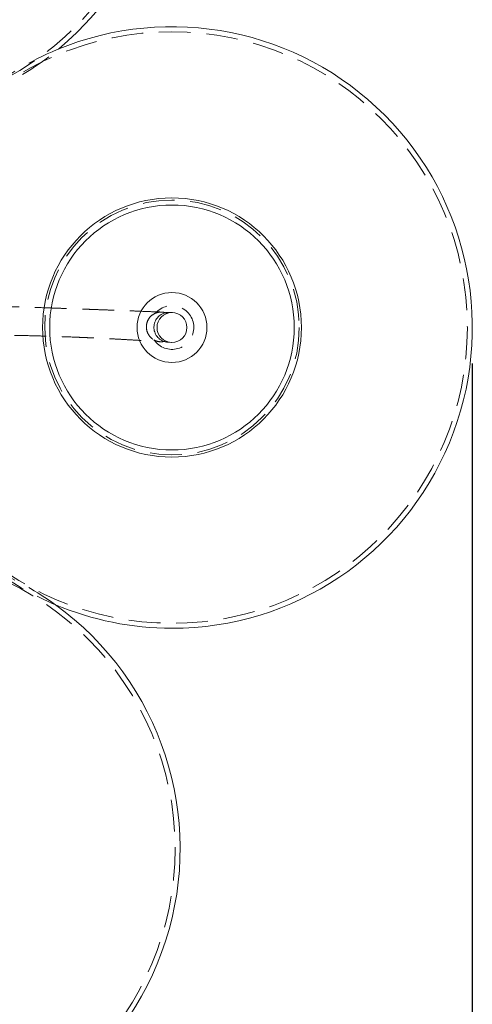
# Model space of a CAD drawing. Header units: millimetres. Extents: x 237 to 341, y 277 to 616.
# Tile 11 of 12: x 317 to 335, y 557 to 596. Entities that reach past the tile are written whole.
import ezdxf

# ---------------------------------------------------------------- set-up
doc = ezdxf.new("R2010")
doc.units = ezdxf.units.MM
doc.header["$PDSIZE"] = -1
doc.linetypes.add('HIDDEN', pattern=[1.905, 1.27, -0.635])
doc.dimstyles.new('ISO-25', dxfattribs={"dimtxt": 2.5, "dimasz": 2.5, "dimexe": 1.25, "dimexo": 0.625, "dimtad": 1, "dimtxsty": 'Standard', "dimcen": 2.5, "dimadec": 0, "dimazin": 0, "dimtfac": 1, "dimtmove": 0, "dimatfit": 3, "dimfxl": 1, "dimarcsym": 0})

# ---------------------------------------------------------------- blocks, each defined once
blk = doc.blocks.new('*D2')
at = {"color": 0, "lineweight": -2, "transparency": 16777216}
for p, q in [((335.098, 582.374), (335.098, 525.932)), ((263.015, 581.967), (263.015, 525.932)), ((266.317, 526.932), (331.796, 526.932))]:
    blk.add_line(p, q, dxfattribs=at)
at = {"color": 0, "transparency": 16777216}
for points in [[(266.317, 527.483), (266.317, 526.382), (263.015, 526.932)], [(331.796, 527.483), (331.796, 526.382), (335.098, 526.932)]]:
    blk.add_solid(points, dxfattribs=at)
at = {"layer": 'Defpoints', "color": 0, "transparency": 16777216}
for p in [(335.098, 583.374), (263.015, 582.967), (335.098, 526.932)]:
    blk.add_point(p, dxfattribs=at)
at = {"color": 0, "transparency": 16777216, "insert": (299.056, 530.498), "char_height": 3.5, "attachment_point": 5}
blk.add_mtext('360,42', dxfattribs=at)

msp = doc.modelspace()

# ---------------------------------------------------------------- linework, layer by layer
at = {"color": 7, "linetype": 'Continuous', "lineweight": 15}
for p, q in [((323.0945, 584.4146), (322.9691, 584.4196)), ((322.9203, 583.224), (323.0342, 583.2162))]:
    msp.add_line(p, q, dxfattribs=at)
at = {"color": 7, "linetype": 'HIDDEN', "lineweight": 0}
for centre, radius in [((310.8347, 604.2136), 11.8335), ((323.0726, 583.815), 11.8335), ((323.0726, 583.815), 5.1), ((311.3645, 562.963), 11.8335)]:
    msp.add_circle(centre, radius, dxfattribs=at)
at = {"color": 7, "linetype": 'Continuous', "lineweight": 15}
for radius in [5.1859, 4.9, 1.4, 0.6]:
    msp.add_circle((323.0726, 583.815), radius, dxfattribs=at)
for centre, start, end in [((310.8347, 604.2136), 309.69395, 171.39778), ((323.0726, 583.815), 270, 112.44921), ((311.3645, 562.963), 270, 54.22462), ((323.0726, 583.815), 247.14813, 270)]:
    msp.add_arc(centre, 12.0335, start, end, dxfattribs=at)
at = {"color": 7, "linetype": 'HIDDEN', "lineweight": 0}
for centre, radius, start, end in [((310.8347, 604.2136), 12.0335, 292.22849, 309.69395), ((323.0726, 583.815), 12.0335, 112.44921, 129.47323), ((323.0726, 583.815), 0.8754, 214.57217, 139.00789), ((311.3645, 562.963), 12.0335, 54.22462, 67.14813), ((323.0726, 583.815), 12.0335, 234.22462, 247.14813)]:
    msp.add_arc(centre, radius, start, end, dxfattribs=at)
for points, knots in [([(322.6555, 584.4322), (322.5711, 584.4355), (322.2819, 584.4471), (321.8139, 584.4654), (321.2753, 584.4861), (320.809, 584.5037), (320.4118, 584.5185), (320.081, 584.5306), (319.7824, 584.5415), (319.4884, 584.5521), (319.1712, 584.5634), (318.8352, 584.5752), (318.3138, 584.5932), (317.6212, 584.6162), (316.7634, 584.6428), (315.97, 584.6651), (315.2295, 584.683), (314.5687, 584.6963), (313.9495, 584.7058), (313.4509, 584.7107), (313.0415, 584.7131), (312.6878, 584.7141), (312.3033, 584.7137), (311.8886, 584.7115), (311.4848, 584.708), (311.2224, 584.704), (311.1055, 584.7022)], [0, 0, 0, 0, 0.0212909, 0.0728942, 0.1182208, 0.1575419, 0.1910921, 0.2190712, 0.2416455, 0.2670596, 0.2938033, 0.3223011, 0.3524876, 0.4265273, 0.4991515, 0.5735438, 0.6320687, 0.6916053, 0.7461497, 0.7950897, 0.8237744, 0.8551073, 0.8896503, 0.9272055, 0.9675598, 1, 1, 1, 1]), ([(322.4118, 584.3892), (322.3457, 584.3532), (322.2228, 584.2862), (322.1029, 584.1145), (322.0431, 583.9242), (322.0485, 583.7188), (322.1218, 583.5263), (322.2341, 583.3916), (322.3215, 583.3372), (322.3518, 583.3183)], [0, 0, 0, 0, 0.1682518, 0.3124081, 0.4608461, 0.6135355, 0.7676903, 0.9194778, 1, 1, 1, 1]), ([(322.4118, 584.3892), (322.4496, 584.4018), (322.5502, 584.4355), (322.7137, 584.4384), (322.8258, 584.399), (322.8753, 584.3816)], [0, 0, 0, 0, 0.25117596, 0.66990241, 1, 1, 1, 1]), ([(311.0492, 583.5169), (311.1408, 583.518), (311.3411, 583.5202), (311.6598, 583.523), (312.0394, 583.5257), (312.4834, 583.528), (313.0076, 583.5295), (313.5862, 583.5298), (314.1946, 583.5286), (314.8667, 583.5254), (315.5818, 583.5192), (316.3337, 583.5089), (317.087, 583.4945), (317.8352, 583.4757), (318.5743, 583.4525), (319.1193, 583.4321), (319.4819, 583.4172), (319.6864, 583.4084), (319.9164, 583.3981), (320.1915, 583.3853), (320.5213, 583.3691), (320.9073, 583.3489), (321.3515, 583.3242), (321.8561, 583.2942), (322.2796, 583.2677), (322.5353, 583.2502), (322.6021, 583.2456)], [0, 0, 0, 0, 0.02539252, 0.05549116, 0.08716005, 0.12845824, 0.17504249, 0.22725666, 0.28206726, 0.33559476, 0.40342945, 0.46831822, 0.5301532, 0.59724703, 0.66061399, 0.71976509, 0.7366221, 0.75306409, 0.77183113, 0.7950714, 0.82289802, 0.8554466, 0.89287598, 0.93536907, 0.98313393, 1, 1, 1, 1]), ([(322.8166, 583.2724), (322.8133, 583.2713), (322.7468, 583.2507), (322.609, 583.2346), (322.4529, 583.2674), (322.3727, 583.3078), (322.3518, 583.3183)], [0, 0, 0, 0, 0.0215269, 0.4369751, 0.8533212, 1, 1, 1, 1])]:
    msp.add_open_spline(points, degree=3, knots=knots, dxfattribs=at)
at = {"color": 7, "linetype": 'Continuous', "lineweight": 15}
msp.add_open_spline([(322.969, 583.224), (322.9639, 583.2239), (322.8919, 583.222), (322.7516, 583.2449), (322.5718, 583.3424), (322.4341, 583.4942), (322.3544, 583.6829), (322.3418, 583.8874), (322.3975, 584.0844), (322.5153, 584.2519), (322.6816, 584.3699), (322.8636, 584.4256), (322.9823, 584.4173), (323.034, 584.4138)], degree=3, knots=[0, 0, 0, 0, 0.007653, 0.10924496, 0.21083465, 0.31248435, 0.41416718, 0.51582885, 0.61742406, 0.71893641, 0.8203858, 0.92181989, 1, 1, 1, 1], dxfattribs=at)

# ---------------------------------------------------------------- dimensions: what is measured, and where the dimension line sits
dim = msp.add_linear_dim(base=(335.098, 526.9323), p1=(263.0148, 582.9672), p2=(335.098, 583.3735), dimstyle='ISO-25', override={"dimtxt": 3.5, "dimasz": 3.302, "dimexe": 1, "dimexo": 1, "dimgap": 1.524, "dimtih": 1, "dimtoh": 1, "dimlfac": 5, "dimzin": 0, "dimadec": 2, "dimtzin": 0})
dim.commit()
dim.dimension.update_dxf_attribs({"geometry": '*D2', "text_midpoint": (299.0564, 530.498)})

doc.saveas('drawing.dxf')
